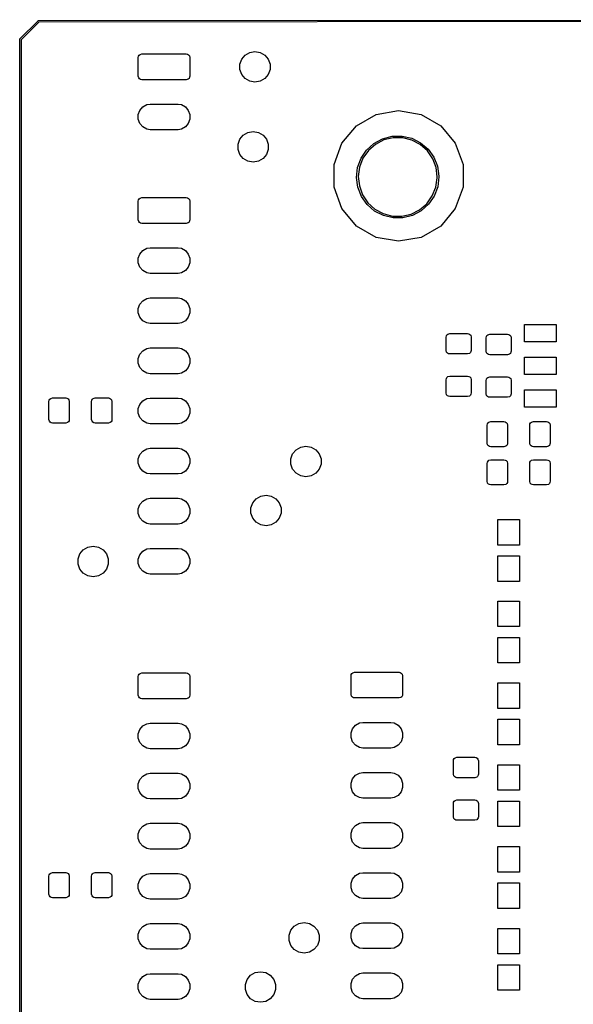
# Model space of a CAD drawing. Extents: x 81 to 161, y -172 to -32.
# Tile 3 of 4: x 81 to 120, y -101 to -32. Entities that reach past the tile are written whole.
import ezdxf

# ---------------------------------------------------------------- set-up
doc = ezdxf.new("R2010")
doc.units = 0
doc.header["$MEASUREMENT"] = 0
doc.layers.add('BLACK', color=7, linetype='CONTINUOUS')

msp = doc.modelspace()

# ---------------------------------------------------------------- linework, layer by layer
at = {"layer": 'BLACK', "linetype": 'CONTINUOUS'}
for p, q in [((81.5002, -33.2371), (82.7671, -31.9702)), ((82.8247, -32.054), (81.584, -33.2947)), ((82.7671, -31.9702), (82.7713, -31.9651)), ((82.7713, -31.9651), (82.7771, -31.9618)), ((82.7771, -31.9618), (82.7825, -31.958)), ((82.7825, -31.958), (82.7847, -31.9574)), ((82.7847, -31.9574), (82.7866, -31.9563)), ((82.7866, -31.9563), (82.7931, -31.9551)), ((82.7931, -31.9551), (82.7996, -31.9534)), ((82.7996, -31.9534), (82.8062, -31.954)), ((82.8062, -31.954), (160.081, -31.8905)), ((160.063, -31.9905), (82.8247, -32.054)), ((81.4834, -33.2696), (81.4851, -33.2632)), ((81.484, -33.2762), (81.4834, -33.2696)), ((81.484, -170.813), (81.484, -33.2762)), ((81.4851, -33.2632), (81.4863, -33.2566)), ((81.4863, -33.2566), (81.4874, -33.2547)), ((81.4874, -33.2547), (81.488, -33.2525)), ((81.488, -33.2525), (81.4918, -33.2471)), ((81.4918, -33.2471), (81.4951, -33.2414)), ((81.4951, -33.2414), (81.5002, -33.2371)), ((81.584, -33.2947), (81.584, -170.794)), ((89.7821, -34.4435), (89.8255, -34.3683)), ((89.8255, -34.3683), (89.892, -34.3125)), ((89.892, -34.3125), (90.017, -34.279)), ((90.017, -34.279), (93.117, -34.279)), ((93.117, -34.279), (93.2025, -34.2941)), ((93.2025, -34.2941), (93.2777, -34.3375)), ((93.2777, -34.3375), (93.3335, -34.404)), ((96.9904, -34.644), (97.2292, -34.3593)), ((97.2292, -34.3593), (97.551, -34.1735)), ((97.551, -34.1735), (97.917, -34.109)), ((97.917, -34.109), (98.283, -34.1735)), ((98.283, -34.1735), (98.6048, -34.3593)), ((98.6048, -34.3593), (98.8436, -34.644)), ((89.767, -34.529), (89.7821, -34.4435)), ((89.767, -35.829), (89.767, -34.529)), ((93.3335, -34.404), (93.367, -34.529)), ((93.367, -34.529), (93.367, -35.829)), ((96.8633, -34.9932), (96.9904, -34.644)), ((96.8633, -35.3648), (96.8633, -34.9932)), ((98.8436, -34.644), (98.9707, -34.9932)), ((98.9707, -34.9932), (98.9707, -35.3648)), ((96.9904, -35.714), (96.8633, -35.3648)), ((97.2292, -35.9987), (96.9904, -35.714)), ((98.8436, -35.714), (98.6048, -35.9987)), ((98.9707, -35.3648), (98.8436, -35.714)), ((89.8005, -35.954), (89.767, -35.829)), ((89.8563, -36.0205), (89.8005, -35.954)), ((89.9315, -36.0639), (89.8563, -36.0205)), ((90.017, -36.079), (89.9315, -36.0639)), ((93.117, -36.079), (90.017, -36.079)), ((93.242, -36.0455), (93.117, -36.079)), ((93.3085, -35.9897), (93.242, -36.0455)), ((93.3519, -35.9145), (93.3085, -35.9897)), ((93.367, -35.829), (93.3519, -35.9145)), ((97.551, -36.1845), (97.2292, -35.9987)), ((97.917, -36.249), (97.551, -36.1845)), ((98.283, -36.1845), (97.917, -36.249)), ((98.6048, -35.9987), (98.283, -36.1845)), ((90.3544, -37.8202), (90.5883, -37.779)), ((90.5883, -37.779), (92.5457, -37.779)), ((92.5457, -37.779), (92.7796, -37.8202)), ((89.767, -38.5203), (89.8756, -38.2221)), ((89.8756, -38.2221), (90.0796, -37.9789)), ((90.0796, -37.9789), (90.3544, -37.8202)), ((92.7796, -37.8202), (93.0544, -37.9789)), ((93.0544, -37.9789), (93.2584, -38.2221)), ((93.2584, -38.2221), (93.367, -38.5203)), ((106.387, -38.5052), (107.95, -38.2296)), ((107.95, -38.2296), (109.513, -38.5052)), ((89.767, -38.8377), (89.767, -38.5203)), ((89.8756, -39.1359), (89.767, -38.8377)), ((90.0796, -39.3791), (89.8756, -39.1359)), ((93.2584, -39.1359), (93.0544, -39.3791)), ((93.367, -38.8377), (93.2584, -39.1359)), ((93.367, -38.5203), (93.367, -38.8377)), ((105.013, -39.2986), (106.387, -38.5052)), ((109.513, -38.5052), (110.887, -39.2986)), ((90.3544, -39.5378), (90.0796, -39.3791)), ((90.5883, -39.579), (90.3544, -39.5378)), ((92.5457, -39.579), (90.5883, -39.579)), ((92.7796, -39.5378), (92.5457, -39.579)), ((93.0544, -39.3791), (92.7796, -39.5378)), ((97.1022, -39.9473), (97.424, -39.7615)), ((97.424, -39.7615), (97.79, -39.697)), ((97.79, -39.697), (98.156, -39.7615)), ((98.156, -39.7615), (98.4778, -39.9473)), ((103.993, -40.5143), (105.013, -39.2986)), ((110.887, -39.2986), (111.907, -40.5143)), ((96.7363, -40.5812), (96.8634, -40.232)), ((96.8634, -40.232), (97.1022, -39.9473)), ((98.4778, -39.9473), (98.7166, -40.232)), ((98.7166, -40.232), (98.8437, -40.5812)), ((103.45, -42.0055), (103.993, -40.5143)), ((105.71, -40.9951), (106.221, -40.5301)), ((106.221, -40.5301), (106.828, -40.2004)), ((106.926, -40.2913), (106.338, -40.595)), ((106.828, -40.2004), (107.496, -40.0251)), ((107.57, -40.1368), (106.926, -40.2913)), ((107.496, -40.0251), (108.187, -40.0143)), ((108.232, -40.1402), (107.57, -40.1368)), ((108.187, -40.0143), (108.861, -40.1685)), ((108.874, -40.3015), (108.232, -40.1402)), ((108.861, -40.1685), (109.478, -40.4789)), ((109.459, -40.6113), (108.874, -40.3015)), ((109.478, -40.4789), (110.003, -40.9276)), ((111.907, -40.5143), (112.45, -42.0055)), ((96.7363, -40.9528), (96.7363, -40.5812)), ((96.8634, -41.302), (96.7363, -40.9528)), ((98.8437, -40.9528), (98.7166, -41.302)), ((98.8437, -40.5812), (98.8437, -40.9528)), ((105.324, -41.5686), (105.71, -40.9951)), ((105.839, -41.0302), (105.458, -41.5719)), ((106.338, -40.595), (105.839, -41.0302)), ((109.953, -41.0518), (109.459, -40.6113)), ((110.328, -41.5974), (109.953, -41.0518)), ((110.003, -40.9276), (110.406, -41.4887)), ((97.1022, -41.5867), (96.8634, -41.302)), ((97.424, -41.7725), (97.1022, -41.5867)), ((97.79, -41.837), (97.424, -41.7725)), ((98.156, -41.7725), (97.79, -41.837)), ((98.4778, -41.5867), (98.156, -41.7725)), ((98.7166, -41.302), (98.4778, -41.5867)), ((105.087, -42.2174), (105.324, -41.5686)), ((105.458, -41.5719), (105.218, -42.1888)), ((110.562, -42.2167), (110.328, -41.5974)), ((110.406, -41.4887), (110.664, -42.1298)), ((103.45, -43.5925), (103.45, -42.0055)), ((105.011, -42.9041), (105.087, -42.2174)), ((105.218, -42.1888), (105.131, -42.8452)), ((110.642, -42.874), (110.562, -42.2167)), ((110.664, -42.1298), (110.761, -42.8138)), ((112.45, -42.0055), (112.45, -43.5925)), ((105.101, -43.5891), (105.011, -42.9041)), ((105.131, -42.8452), (105.204, -43.5032)), ((110.548, -43.5872), (110.641, -42.9317)), ((110.641, -42.9317), (110.642, -42.874)), ((110.762, -42.874), (110.679, -43.5599)), ((110.761, -42.8138), (110.762, -42.874)), ((103.993, -45.0837), (103.45, -43.5925)), ((105.352, -44.2329), (105.101, -43.5891)), ((105.204, -43.5032), (105.431, -44.125)), ((110.301, -44.2015), (110.548, -43.5872)), ((110.679, -43.5599), (110.435, -44.2062)), ((112.45, -43.5925), (111.907, -45.0837)), ((89.767, -44.562), (89.7821, -44.4765)), ((89.767, -45.862), (89.767, -44.562)), ((89.7821, -44.4765), (89.8255, -44.4013)), ((89.8255, -44.4013), (89.892, -44.3455)), ((89.892, -44.3455), (90.017, -44.312)), ((90.017, -44.312), (93.117, -44.312)), ((93.117, -44.312), (93.2025, -44.3271)), ((93.2025, -44.3271), (93.2777, -44.3705)), ((93.2777, -44.3705), (93.3335, -44.437)), ((93.3335, -44.437), (93.367, -44.562)), ((93.367, -44.562), (93.367, -45.862)), ((105.75, -44.7981), (105.352, -44.2329)), ((105.431, -44.125), (105.801, -44.6745)), ((105.801, -44.6745), (106.29, -45.1201)), ((109.915, -44.7392), (110.301, -44.2015)), ((110.435, -44.2062), (110.043, -44.7756)), ((105.013, -46.2994), (103.993, -45.0837)), ((106.27, -45.2523), (105.75, -44.7981)), ((106.884, -45.5692), (106.27, -45.2523)), ((106.29, -45.1201), (106.872, -45.436)), ((108.82, -45.4666), (109.411, -45.1692)), ((109.528, -45.2353), (108.917, -45.5586)), ((109.411, -45.1692), (109.915, -44.7392)), ((110.043, -44.7756), (109.528, -45.2353)), ((111.907, -45.0837), (110.887, -46.2994)), ((89.8005, -45.987), (89.767, -45.862)), ((89.8563, -46.0535), (89.8005, -45.987)), ((89.9315, -46.0969), (89.8563, -46.0535)), ((93.3085, -46.0227), (93.242, -46.0785)), ((93.3519, -45.9475), (93.3085, -46.0227)), ((93.367, -45.862), (93.3519, -45.9475)), ((106.872, -45.436), (107.513, -45.604)), ((107.556, -45.7305), (106.884, -45.5692)), ((107.513, -45.604), (108.175, -45.6144)), ((108.247, -45.7269), (107.556, -45.7305)), ((108.175, -45.6144), (108.82, -45.4666)), ((108.917, -45.5586), (108.247, -45.7269)), ((90.017, -46.112), (89.9315, -46.0969)), ((93.117, -46.112), (90.017, -46.112)), ((93.242, -46.0785), (93.117, -46.112)), ((106.387, -47.0928), (105.013, -46.2994)), ((110.887, -46.2994), (109.513, -47.0928)), ((107.95, -47.3684), (106.387, -47.0928)), ((109.513, -47.0928), (107.95, -47.3684)), ((89.8756, -48.2551), (90.0796, -48.0119)), ((90.0796, -48.0119), (90.3544, -47.8532)), ((90.3544, -47.8532), (90.5883, -47.812)), ((90.5883, -47.812), (92.5457, -47.812)), ((92.5457, -47.812), (92.7796, -47.8532)), ((92.7796, -47.8532), (93.0544, -48.0119)), ((93.0544, -48.0119), (93.2584, -48.2551)), ((89.767, -48.5533), (89.8756, -48.2551)), ((89.767, -48.8707), (89.767, -48.5533)), ((93.2584, -48.2551), (93.367, -48.5533)), ((93.367, -48.5533), (93.367, -48.8707)), ((89.8756, -49.1689), (89.767, -48.8707)), ((90.0796, -49.4121), (89.8756, -49.1689)), ((90.3544, -49.5708), (90.0796, -49.4121)), ((93.0544, -49.4121), (92.7796, -49.5708)), ((93.2584, -49.1689), (93.0544, -49.4121)), ((93.367, -48.8707), (93.2584, -49.1689)), ((90.5883, -49.612), (90.3544, -49.5708)), ((92.5457, -49.612), (90.5883, -49.612)), ((92.7796, -49.5708), (92.5457, -49.612)), ((89.8756, -51.7551), (90.0796, -51.5119)), ((90.0796, -51.5119), (90.3544, -51.3532)), ((90.3544, -51.3532), (90.5883, -51.312)), ((90.5883, -51.312), (92.5457, -51.312)), ((92.5457, -51.312), (92.7796, -51.3532)), ((92.7796, -51.3532), (93.0544, -51.5119)), ((93.0544, -51.5119), (93.2584, -51.7551)), ((89.767, -52.0533), (89.8756, -51.7551)), ((89.767, -52.3707), (89.767, -52.0533)), ((93.2584, -51.7551), (93.367, -52.0533)), ((93.367, -52.0533), (93.367, -52.3707)), ((89.8756, -52.6689), (89.767, -52.3707)), ((90.0796, -52.9121), (89.8756, -52.6689)), ((90.3544, -53.0708), (90.0796, -52.9121)), ((93.0544, -52.9121), (92.7796, -53.0708)), ((93.2584, -52.6689), (93.0544, -52.9121)), ((93.367, -52.3707), (93.2584, -52.6689)), ((90.5883, -53.112), (90.3544, -53.0708)), ((92.5457, -53.112), (90.5883, -53.112)), ((92.7796, -53.0708), (92.5457, -53.112)), ((116.747, -54.3785), (116.747, -53.1785)), ((116.747, -53.1785), (118.947, -53.1785)), ((118.947, -53.1785), (118.947, -54.3785)), ((111.266, -54.057), (111.281, -53.9715)), ((111.266, -54.982), (111.266, -54.057)), ((111.281, -53.9715), (111.324, -53.8963)), ((111.324, -53.8963), (111.391, -53.8405)), ((111.391, -53.8405), (111.516, -53.807)), ((111.516, -53.807), (112.766, -53.807)), ((112.766, -53.807), (112.852, -53.8221)), ((112.852, -53.8221), (112.927, -53.8655)), ((112.927, -53.8655), (112.983, -53.932)), ((112.983, -53.932), (113.016, -54.057)), ((113.016, -54.057), (113.016, -54.982)), ((114.06, -54.1085), (114.075, -54.023)), ((114.06, -55.0335), (114.06, -54.1085)), ((114.075, -54.023), (114.118, -53.9479)), ((114.118, -53.9479), (114.185, -53.892)), ((114.185, -53.892), (114.31, -53.8585)), ((114.31, -53.8585), (115.56, -53.8585)), ((115.56, -53.8585), (115.646, -53.8736)), ((115.646, -53.8736), (115.721, -53.917)), ((115.721, -53.917), (115.777, -53.9835)), ((115.777, -53.9835), (115.81, -54.1085)), ((115.81, -54.1085), (115.81, -55.0335)), ((90.0796, -55.0119), (90.3544, -54.8532)), ((90.3544, -54.8532), (90.5883, -54.812)), ((90.5883, -54.812), (92.5457, -54.812)), ((92.5457, -54.812), (92.7796, -54.8532)), ((92.7796, -54.8532), (93.0544, -55.0119)), ((111.299, -55.107), (111.266, -54.982)), ((113.016, -54.982), (113.001, -55.0675)), ((118.947, -54.3785), (116.747, -54.3785)), ((89.767, -55.5533), (89.8756, -55.2551)), ((89.767, -55.8707), (89.767, -55.5533)), ((89.8756, -55.2551), (90.0796, -55.0119)), ((93.0544, -55.0119), (93.2584, -55.2551)), ((93.2584, -55.2551), (93.367, -55.5533)), ((93.367, -55.5533), (93.367, -55.8707)), ((111.355, -55.1735), (111.299, -55.107)), ((111.43, -55.2169), (111.355, -55.1735)), ((111.516, -55.232), (111.43, -55.2169)), ((112.766, -55.232), (111.516, -55.232)), ((112.891, -55.1985), (112.766, -55.232)), ((112.958, -55.1427), (112.891, -55.1985)), ((113.001, -55.0675), (112.958, -55.1427)), ((114.093, -55.1585), (114.06, -55.0335)), ((114.149, -55.2251), (114.093, -55.1585)), ((114.224, -55.2685), (114.149, -55.2251)), ((114.31, -55.2835), (114.224, -55.2685)), ((115.56, -55.2835), (114.31, -55.2835)), ((115.685, -55.2501), (115.56, -55.2835)), ((115.752, -55.1942), (115.685, -55.2501)), ((115.795, -55.1191), (115.752, -55.1942)), ((115.81, -55.0335), (115.795, -55.1191)), ((116.747, -56.6585), (116.747, -55.4585)), ((116.747, -55.4585), (118.947, -55.4585)), ((118.947, -55.4585), (118.947, -56.6585)), ((89.8756, -56.1689), (89.767, -55.8707)), ((90.0796, -56.4121), (89.8756, -56.1689)), ((93.2584, -56.1689), (93.0544, -56.4121)), ((93.367, -55.8707), (93.2584, -56.1689)), ((90.3544, -56.5708), (90.0796, -56.4121)), ((90.5883, -56.612), (90.3544, -56.5708)), ((92.5457, -56.612), (90.5883, -56.612)), ((92.7796, -56.5708), (92.5457, -56.612)), ((93.0544, -56.4121), (92.7796, -56.5708)), ((111.266, -57.032), (111.281, -56.9465)), ((111.266, -57.957), (111.266, -57.032)), ((111.281, -56.9465), (111.324, -56.8713)), ((111.324, -56.8713), (111.391, -56.8155)), ((111.391, -56.8155), (111.516, -56.782)), ((111.516, -56.782), (112.766, -56.782)), ((112.766, -56.782), (112.852, -56.7971)), ((112.852, -56.7971), (112.927, -56.8405)), ((112.927, -56.8405), (112.983, -56.907)), ((112.983, -56.907), (113.016, -57.032)), ((113.016, -57.032), (113.016, -57.957)), ((114.06, -57.0835), (114.075, -56.998)), ((114.075, -56.998), (114.118, -56.9229)), ((114.118, -56.9229), (114.185, -56.867)), ((114.185, -56.867), (114.31, -56.8335)), ((114.31, -56.8335), (115.56, -56.8335)), ((115.56, -56.8335), (115.646, -56.8486)), ((115.646, -56.8486), (115.721, -56.892)), ((115.721, -56.892), (115.777, -56.9585)), ((115.777, -56.9585), (115.81, -57.0835)), ((118.947, -56.6585), (116.747, -56.6585)), ((114.06, -58.0085), (114.06, -57.0835)), ((115.81, -57.0835), (115.81, -58.0085)), ((116.747, -58.9385), (116.747, -57.7385)), ((116.747, -57.7385), (118.947, -57.7385)), ((118.947, -57.7385), (118.947, -58.9385)), ((83.5401, -58.4715), (83.5835, -58.3963)), ((83.5835, -58.3963), (83.65, -58.3405)), ((83.65, -58.3405), (83.775, -58.307)), ((83.775, -58.307), (84.7, -58.307)), ((84.7, -58.307), (84.7855, -58.3221)), ((84.7855, -58.3221), (84.8607, -58.3655)), ((84.8607, -58.3655), (84.9165, -58.432)), ((84.9165, -58.432), (84.95, -58.557)), ((86.5151, -58.4715), (86.5585, -58.3963)), ((86.5585, -58.3963), (86.625, -58.3405)), ((86.625, -58.3405), (86.75, -58.307)), ((86.75, -58.307), (87.675, -58.307)), ((87.675, -58.307), (87.7605, -58.3221)), ((87.7605, -58.3221), (87.8357, -58.3655)), ((87.8357, -58.3655), (87.8915, -58.432)), ((87.8915, -58.432), (87.925, -58.557)), ((90.0796, -58.5119), (90.3544, -58.3532)), ((90.3544, -58.3532), (90.5883, -58.312)), ((90.5883, -58.312), (92.5457, -58.312)), ((92.5457, -58.312), (92.7796, -58.3532)), ((92.7796, -58.3532), (93.0544, -58.5119)), ((111.299, -58.082), (111.266, -57.957)), ((111.355, -58.1485), (111.299, -58.082)), ((111.43, -58.1919), (111.355, -58.1485)), ((111.516, -58.207), (111.43, -58.1919)), ((112.766, -58.207), (111.516, -58.207)), ((112.891, -58.1735), (112.766, -58.207)), ((112.958, -58.1177), (112.891, -58.1735)), ((113.001, -58.0425), (112.958, -58.1177)), ((113.016, -57.957), (113.001, -58.0425)), ((114.093, -58.1335), (114.06, -58.0085)), ((114.149, -58.2001), (114.093, -58.1335)), ((114.224, -58.2435), (114.149, -58.2001)), ((114.31, -58.2585), (114.224, -58.2435)), ((115.56, -58.2585), (114.31, -58.2585)), ((115.685, -58.2251), (115.56, -58.2585)), ((115.752, -58.1692), (115.685, -58.2251)), ((115.795, -58.0941), (115.752, -58.1692)), ((115.81, -58.0085), (115.795, -58.0941)), ((83.525, -58.557), (83.5401, -58.4715)), ((83.525, -59.807), (83.525, -58.557)), ((84.95, -58.557), (84.95, -59.807)), ((86.5, -58.557), (86.5151, -58.4715)), ((86.5, -59.807), (86.5, -58.557)), ((87.925, -58.557), (87.925, -59.807)), ((89.767, -59.0533), (89.8756, -58.7551)), ((89.767, -59.3707), (89.767, -59.0533)), ((89.8756, -58.7551), (90.0796, -58.5119)), ((93.0544, -58.5119), (93.2584, -58.7551)), ((93.2584, -58.7551), (93.367, -59.0533)), ((93.367, -59.0533), (93.367, -59.3707)), ((118.947, -58.9385), (116.747, -58.9385)), ((83.5585, -59.932), (83.525, -59.807)), ((84.95, -59.807), (84.9349, -59.8925)), ((86.5335, -59.932), (86.5, -59.807)), ((87.925, -59.807), (87.9099, -59.8925)), ((89.8756, -59.6689), (89.767, -59.3707)), ((90.0796, -59.9121), (89.8756, -59.6689)), ((93.2584, -59.6689), (93.0544, -59.9121)), ((93.367, -59.3707), (93.2584, -59.6689)), ((83.6143, -59.9985), (83.5585, -59.932)), ((83.6895, -60.0419), (83.6143, -59.9985)), ((83.775, -60.057), (83.6895, -60.0419)), ((84.7, -60.057), (83.775, -60.057)), ((84.825, -60.0235), (84.7, -60.057)), ((84.8915, -59.9677), (84.825, -60.0235)), ((84.9349, -59.8925), (84.8915, -59.9677)), ((86.5893, -59.9985), (86.5335, -59.932)), ((86.6645, -60.0419), (86.5893, -59.9985)), ((86.75, -60.057), (86.6645, -60.0419)), ((87.675, -60.057), (86.75, -60.057)), ((87.8, -60.0235), (87.675, -60.057)), ((87.8665, -59.9677), (87.8, -60.0235)), ((87.9099, -59.8925), (87.8665, -59.9677)), ((90.3544, -60.0708), (90.0796, -59.9121)), ((90.5883, -60.112), (90.3544, -60.0708)), ((92.5457, -60.112), (90.5883, -60.112)), ((92.7796, -60.0708), (92.5457, -60.112)), ((93.0544, -59.9121), (92.7796, -60.0708)), ((114.132, -60.208), (114.147, -60.1225)), ((114.132, -61.458), (114.132, -60.208)), ((114.147, -60.1225), (114.19, -60.0473)), ((114.19, -60.0473), (114.257, -59.9915)), ((114.257, -59.9915), (114.382, -59.958)), ((114.382, -59.958), (115.307, -59.958)), ((115.307, -59.958), (115.393, -59.9731)), ((115.393, -59.9731), (115.468, -60.0165)), ((115.468, -60.0165), (115.524, -60.083)), ((115.524, -60.083), (115.557, -60.208)), ((115.557, -60.208), (115.557, -61.458)), ((117.107, -60.208), (117.122, -60.1225)), ((117.107, -61.458), (117.107, -60.208)), ((117.122, -60.1225), (117.165, -60.0473)), ((117.165, -60.0473), (117.232, -59.9915)), ((117.232, -59.9915), (117.357, -59.958)), ((117.357, -59.958), (118.282, -59.958)), ((118.282, -59.958), (118.368, -59.9731)), ((118.368, -59.9731), (118.443, -60.0165)), ((118.443, -60.0165), (118.499, -60.083)), ((118.499, -60.083), (118.532, -60.208)), ((118.532, -60.208), (118.532, -61.458)), ((90.0796, -62.0119), (90.3544, -61.8532)), ((90.3544, -61.8532), (90.5883, -61.812)), ((90.5883, -61.812), (92.5457, -61.812)), ((92.5457, -61.812), (92.7796, -61.8532)), ((92.7796, -61.8532), (93.0544, -62.0119)), ((100.785, -61.9183), (101.107, -61.7325)), ((101.107, -61.7325), (101.473, -61.668)), ((101.473, -61.668), (101.839, -61.7325)), ((101.839, -61.7325), (102.161, -61.9183)), ((114.165, -61.583), (114.132, -61.458)), ((114.221, -61.6495), (114.165, -61.583)), ((114.296, -61.6929), (114.221, -61.6495)), ((114.382, -61.708), (114.296, -61.6929)), ((115.307, -61.708), (114.382, -61.708)), ((115.432, -61.6745), (115.307, -61.708)), ((115.499, -61.6187), (115.432, -61.6745)), ((115.542, -61.5435), (115.499, -61.6187)), ((115.557, -61.458), (115.542, -61.5435)), ((117.14, -61.583), (117.107, -61.458)), ((117.196, -61.6495), (117.14, -61.583)), ((117.271, -61.6929), (117.196, -61.6495)), ((117.357, -61.708), (117.271, -61.6929)), ((118.282, -61.708), (117.357, -61.708)), ((118.407, -61.6745), (118.282, -61.708)), ((118.474, -61.6187), (118.407, -61.6745)), ((118.517, -61.5435), (118.474, -61.6187)), ((118.532, -61.458), (118.517, -61.5435)), ((89.767, -62.5533), (89.8756, -62.2551)), ((89.767, -62.8707), (89.767, -62.5533)), ((89.8756, -62.2551), (90.0796, -62.0119)), ((93.0544, -62.0119), (93.2584, -62.2551)), ((93.2584, -62.2551), (93.367, -62.5533)), ((93.367, -62.5533), (93.367, -62.8707)), ((100.419, -62.5522), (100.546, -62.203)), ((100.419, -62.9238), (100.419, -62.5522)), ((100.546, -62.203), (100.785, -61.9183)), ((102.161, -61.9183), (102.4, -62.203)), ((102.4, -62.203), (102.527, -62.5522)), ((102.527, -62.5522), (102.527, -62.9238)), ((89.8756, -63.1689), (89.767, -62.8707)), ((90.0796, -63.4121), (89.8756, -63.1689)), ((93.2584, -63.1689), (93.0544, -63.4121)), ((93.367, -62.8707), (93.2584, -63.1689)), ((100.546, -63.273), (100.419, -62.9238)), ((102.527, -62.9238), (102.4, -63.273)), ((114.132, -62.875), (114.147, -62.7895)), ((114.132, -64.125), (114.132, -62.875)), ((114.147, -62.7895), (114.19, -62.7143)), ((114.19, -62.7143), (114.257, -62.6585)), ((114.257, -62.6585), (114.382, -62.625)), ((114.382, -62.625), (115.307, -62.625)), ((115.307, -62.625), (115.393, -62.6401)), ((115.393, -62.6401), (115.468, -62.6835)), ((115.468, -62.6835), (115.524, -62.75)), ((115.524, -62.75), (115.557, -62.875)), ((115.557, -62.875), (115.557, -64.125)), ((117.107, -62.875), (117.122, -62.7895)), ((117.107, -64.125), (117.107, -62.875)), ((117.122, -62.7895), (117.165, -62.7143)), ((117.165, -62.7143), (117.232, -62.6585)), ((117.232, -62.6585), (117.357, -62.625)), ((117.357, -62.625), (118.282, -62.625)), ((118.282, -62.625), (118.368, -62.6401)), ((118.368, -62.6401), (118.443, -62.6835)), ((118.443, -62.6835), (118.499, -62.75)), ((118.499, -62.75), (118.532, -62.875)), ((118.532, -62.875), (118.532, -64.125)), ((90.3544, -63.5708), (90.0796, -63.4121)), ((90.5883, -63.612), (90.3544, -63.5708)), ((92.5457, -63.612), (90.5883, -63.612)), ((92.7796, -63.5708), (92.5457, -63.612)), ((93.0544, -63.4121), (92.7796, -63.5708)), ((100.785, -63.5577), (100.546, -63.273)), ((101.107, -63.7435), (100.785, -63.5577)), ((101.473, -63.808), (101.107, -63.7435)), ((101.839, -63.7435), (101.473, -63.808)), ((102.161, -63.5577), (101.839, -63.7435)), ((102.4, -63.273), (102.161, -63.5577)), ((114.165, -64.25), (114.132, -64.125)), ((114.221, -64.3165), (114.165, -64.25)), ((114.296, -64.3599), (114.221, -64.3165)), ((114.382, -64.375), (114.296, -64.3599)), ((115.307, -64.375), (114.382, -64.375)), ((115.432, -64.3415), (115.307, -64.375)), ((115.499, -64.2857), (115.432, -64.3415)), ((115.542, -64.2105), (115.499, -64.2857)), ((115.557, -64.125), (115.542, -64.2105)), ((117.14, -64.25), (117.107, -64.125)), ((117.196, -64.3165), (117.14, -64.25)), ((117.271, -64.3599), (117.196, -64.3165)), ((117.357, -64.375), (117.271, -64.3599)), ((118.282, -64.375), (117.357, -64.375)), ((118.407, -64.3415), (118.282, -64.375)), ((118.474, -64.2857), (118.407, -64.3415)), ((118.517, -64.2105), (118.474, -64.2857)), ((118.532, -64.125), (118.517, -64.2105)), ((90.3544, -65.3532), (90.5883, -65.312)), ((90.5883, -65.312), (92.5457, -65.312)), ((92.5457, -65.312), (92.7796, -65.3532)), ((97.9992, -65.3473), (98.321, -65.1615)), ((98.321, -65.1615), (98.687, -65.097)), ((98.687, -65.097), (99.053, -65.1615)), ((99.053, -65.1615), (99.3748, -65.3473)), ((89.767, -66.0533), (89.8756, -65.7551)), ((89.8756, -65.7551), (90.0796, -65.5119)), ((90.0796, -65.5119), (90.3544, -65.3532)), ((92.7796, -65.3532), (93.0544, -65.5119)), ((93.0544, -65.5119), (93.2584, -65.7551)), ((93.2584, -65.7551), (93.367, -66.0533)), ((97.6333, -65.9812), (97.7604, -65.632)), ((97.6333, -66.3528), (97.6333, -65.9812)), ((97.7604, -65.632), (97.9992, -65.3473)), ((99.3748, -65.3473), (99.6136, -65.632)), ((99.6136, -65.632), (99.7407, -65.9812)), ((99.7407, -65.9812), (99.7407, -66.3528)), ((89.767, -66.3707), (89.767, -66.0533)), ((89.8756, -66.6689), (89.767, -66.3707)), ((90.0796, -66.9121), (89.8756, -66.6689)), ((93.2584, -66.6689), (93.0544, -66.9121)), ((93.367, -66.3707), (93.2584, -66.6689)), ((93.367, -66.0533), (93.367, -66.3707)), ((97.7604, -66.702), (97.6333, -66.3528)), ((99.7407, -66.3528), (99.6136, -66.702)), ((90.3544, -67.0708), (90.0796, -66.9121)), ((90.5883, -67.112), (90.3544, -67.0708)), ((92.5457, -67.112), (90.5883, -67.112)), ((92.7796, -67.0708), (92.5457, -67.112)), ((93.0544, -66.9121), (92.7796, -67.0708)), ((97.9992, -66.9867), (97.7604, -66.702)), ((98.321, -67.1725), (97.9992, -66.9867)), ((98.687, -67.237), (98.321, -67.1725)), ((99.053, -67.1725), (98.687, -67.237)), ((99.3748, -66.9867), (99.053, -67.1725)), ((99.6136, -66.702), (99.3748, -66.9867)), ((114.881, -68.581), (114.881, -66.801)), ((114.881, -66.801), (116.381, -66.801)), ((116.381, -66.801), (116.381, -68.581)), ((85.9262, -68.9033), (86.248, -68.7175)), ((86.248, -68.7175), (86.614, -68.653)), ((86.614, -68.653), (86.98, -68.7175)), ((86.98, -68.7175), (87.3018, -68.9033)), ((116.381, -68.581), (114.881, -68.581)), ((85.5603, -69.5372), (85.6874, -69.188)), ((85.6874, -69.188), (85.9262, -68.9033)), ((87.3018, -68.9033), (87.5406, -69.188)), ((87.5406, -69.188), (87.6677, -69.5372)), ((89.767, -69.5533), (89.8756, -69.2551)), ((89.8756, -69.2551), (90.0796, -69.0119)), ((90.0796, -69.0119), (90.3544, -68.8532)), ((90.3544, -68.8532), (90.5883, -68.812)), ((90.5883, -68.812), (92.5457, -68.812)), ((92.5457, -68.812), (92.7796, -68.8532)), ((92.7796, -68.8532), (93.0544, -69.0119)), ((93.0544, -69.0119), (93.2584, -69.2551)), ((93.2584, -69.2551), (93.367, -69.5533)), ((114.881, -71.121), (114.881, -69.341)), ((114.881, -69.341), (116.381, -69.341)), ((116.381, -69.341), (116.381, -71.121)), ((85.5603, -69.9088), (85.5603, -69.5372)), ((85.6874, -70.258), (85.5603, -69.9088)), ((87.6677, -69.9088), (87.5406, -70.258)), ((87.6677, -69.5372), (87.6677, -69.9088)), ((89.767, -69.8707), (89.767, -69.5533)), ((89.8756, -70.1689), (89.767, -69.8707)), ((93.367, -69.8707), (93.2584, -70.1689)), ((93.367, -69.5533), (93.367, -69.8707)), ((85.9262, -70.5427), (85.6874, -70.258)), ((86.248, -70.7285), (85.9262, -70.5427)), ((86.614, -70.793), (86.248, -70.7285)), ((86.98, -70.7285), (86.614, -70.793)), ((87.3018, -70.5427), (86.98, -70.7285)), ((87.5406, -70.258), (87.3018, -70.5427)), ((90.0796, -70.4121), (89.8756, -70.1689)), ((90.3544, -70.5708), (90.0796, -70.4121)), ((90.5883, -70.612), (90.3544, -70.5708)), ((92.5457, -70.612), (90.5883, -70.612)), ((92.7796, -70.5708), (92.5457, -70.612)), ((93.0544, -70.4121), (92.7796, -70.5708)), ((93.2584, -70.1689), (93.0544, -70.4121)), ((116.381, -71.121), (114.881, -71.121)), ((114.881, -74.2716), (114.881, -72.4916)), ((114.881, -72.4916), (116.381, -72.4916)), ((116.381, -72.4916), (116.381, -74.2716)), ((116.381, -74.2716), (114.881, -74.2716)), ((114.881, -76.8116), (114.881, -75.0316)), ((114.881, -75.0316), (116.381, -75.0316)), ((116.381, -75.0316), (116.381, -76.8116)), ((116.381, -76.8116), (114.881, -76.8116)), ((89.767, -77.7603), (89.7821, -77.6748)), ((89.7821, -77.6748), (89.8255, -77.5996)), ((89.8255, -77.5996), (89.892, -77.5438)), ((89.892, -77.5438), (90.017, -77.5103)), ((90.017, -77.5103), (93.117, -77.5103)), ((93.117, -77.5103), (93.2025, -77.5254)), ((93.2025, -77.5254), (93.2777, -77.5688)), ((93.2777, -77.5688), (93.3335, -77.6353)), ((93.3335, -77.6353), (93.367, -77.7603)), ((104.626, -77.709), (104.641, -77.6235)), ((104.641, -77.6235), (104.684, -77.5483)), ((104.684, -77.5483), (104.751, -77.4925)), ((104.751, -77.4925), (104.876, -77.459)), ((104.876, -77.459), (107.976, -77.459)), ((107.976, -77.459), (108.062, -77.4741)), ((108.062, -77.4741), (108.137, -77.5175)), ((108.137, -77.5175), (108.193, -77.584)), ((108.193, -77.584), (108.226, -77.709)), ((89.767, -79.0603), (89.767, -77.7603)), ((93.367, -77.7603), (93.367, -79.0603)), ((104.626, -79.009), (104.626, -77.709)), ((108.226, -77.709), (108.226, -79.009)), ((114.881, -79.9866), (114.881, -78.2066)), ((114.881, -78.2066), (116.381, -78.2066)), ((116.381, -78.2066), (116.381, -79.9866)), ((89.8005, -79.1853), (89.767, -79.0603)), ((93.367, -79.0603), (93.3519, -79.1458)), ((104.659, -79.134), (104.626, -79.009)), ((108.226, -79.009), (108.211, -79.0945)), ((89.8563, -79.2518), (89.8005, -79.1853)), ((89.9315, -79.2952), (89.8563, -79.2518)), ((90.017, -79.3103), (89.9315, -79.2952)), ((93.117, -79.3103), (90.017, -79.3103)), ((93.242, -79.2768), (93.117, -79.3103)), ((93.3085, -79.221), (93.242, -79.2768)), ((93.3519, -79.1458), (93.3085, -79.221)), ((104.715, -79.2005), (104.659, -79.134)), ((104.79, -79.2439), (104.715, -79.2005)), ((104.876, -79.259), (104.79, -79.2439)), ((107.976, -79.259), (104.876, -79.259)), ((108.101, -79.2255), (107.976, -79.259)), ((108.168, -79.1697), (108.101, -79.2255)), ((108.211, -79.0945), (108.168, -79.1697)), ((116.381, -79.9866), (114.881, -79.9866)), ((90.0796, -81.2102), (90.3544, -81.0515)), ((90.3544, -81.0515), (90.5883, -81.0103)), ((90.5883, -81.0103), (92.5457, -81.0103)), ((92.5457, -81.0103), (92.7796, -81.0515)), ((92.7796, -81.0515), (93.0544, -81.2102)), ((104.939, -81.1589), (105.213, -81.0002)), ((105.213, -81.0002), (105.447, -80.959)), ((105.447, -80.959), (107.405, -80.959)), ((107.405, -80.959), (107.639, -81.0002)), ((107.639, -81.0002), (107.913, -81.1589)), ((114.881, -82.5266), (114.881, -80.7466)), ((114.881, -80.7466), (116.381, -80.7466)), ((116.381, -80.7466), (116.381, -82.5266)), ((89.767, -81.7516), (89.8756, -81.4533)), ((89.767, -82.069), (89.767, -81.7516)), ((89.8756, -81.4533), (90.0796, -81.2102)), ((93.0544, -81.2102), (93.2584, -81.4533)), ((93.2584, -81.4533), (93.367, -81.7516)), ((93.367, -81.7516), (93.367, -82.069)), ((104.626, -81.7003), (104.735, -81.4021)), ((104.626, -82.0177), (104.626, -81.7003)), ((104.735, -81.4021), (104.939, -81.1589)), ((107.913, -81.1589), (108.117, -81.4021)), ((108.117, -81.4021), (108.226, -81.7003)), ((108.226, -81.7003), (108.226, -82.0177)), ((89.8756, -82.3672), (89.767, -82.069)), ((90.0796, -82.6104), (89.8756, -82.3672)), ((93.2584, -82.3672), (93.0544, -82.6104)), ((93.367, -82.069), (93.2584, -82.3672)), ((104.735, -82.3159), (104.626, -82.0177)), ((104.939, -82.5591), (104.735, -82.3159)), ((108.117, -82.3159), (107.913, -82.5591)), ((108.226, -82.0177), (108.117, -82.3159)), ((90.3544, -82.769), (90.0796, -82.6104)), ((90.5883, -82.8103), (90.3544, -82.769)), ((92.5457, -82.8103), (90.5883, -82.8103)), ((92.7796, -82.769), (92.5457, -82.8103)), ((93.0544, -82.6104), (92.7796, -82.769)), ((105.213, -82.7178), (104.939, -82.5591)), ((105.447, -82.759), (105.213, -82.7178)), ((107.405, -82.759), (105.447, -82.759)), ((107.639, -82.7178), (107.405, -82.759)), ((107.913, -82.5591), (107.639, -82.7178)), ((116.381, -82.5266), (114.881, -82.5266)), ((111.774, -83.648), (111.789, -83.5625)), ((111.774, -84.573), (111.774, -83.648)), ((111.789, -83.5625), (111.832, -83.4873)), ((111.832, -83.4873), (111.899, -83.4315)), ((111.899, -83.4315), (112.024, -83.398)), ((112.024, -83.398), (113.274, -83.398)), ((113.274, -83.398), (113.36, -83.4131)), ((113.36, -83.4131), (113.435, -83.4565)), ((113.435, -83.4565), (113.491, -83.523)), ((113.491, -83.523), (113.524, -83.648)), ((113.524, -83.648), (113.524, -84.573)), ((90.0796, -84.7102), (90.3544, -84.5515)), ((90.3544, -84.5515), (90.5883, -84.5103)), ((90.5883, -84.5103), (92.5457, -84.5103)), ((92.5457, -84.5103), (92.7796, -84.5515)), ((92.7796, -84.5515), (93.0544, -84.7102)), ((104.939, -84.6589), (105.213, -84.5002)), ((105.213, -84.5002), (105.447, -84.459)), ((105.447, -84.459), (107.405, -84.459)), ((107.405, -84.459), (107.639, -84.5002)), ((107.639, -84.5002), (107.913, -84.6589)), ((111.807, -84.698), (111.774, -84.573)), ((113.524, -84.573), (113.509, -84.6585)), ((114.881, -85.7016), (114.881, -83.9216)), ((114.881, -83.9216), (116.381, -83.9216)), ((116.381, -83.9216), (116.381, -85.7016)), ((89.767, -85.2516), (89.8756, -84.9533)), ((89.767, -85.569), (89.767, -85.2516)), ((89.8756, -84.9533), (90.0796, -84.7102)), ((93.0544, -84.7102), (93.2584, -84.9533)), ((93.2584, -84.9533), (93.367, -85.2516)), ((93.367, -85.2516), (93.367, -85.569)), ((104.626, -85.2003), (104.735, -84.9021)), ((104.626, -85.5177), (104.626, -85.2003)), ((104.735, -84.9021), (104.939, -84.6589)), ((107.913, -84.6589), (108.117, -84.9021)), ((108.117, -84.9021), (108.226, -85.2003)), ((108.226, -85.2003), (108.226, -85.5177)), ((111.863, -84.7645), (111.807, -84.698)), ((111.938, -84.8079), (111.863, -84.7645)), ((112.024, -84.823), (111.938, -84.8079)), ((113.274, -84.823), (112.024, -84.823)), ((113.399, -84.7895), (113.274, -84.823)), ((113.466, -84.7337), (113.399, -84.7895)), ((113.509, -84.6585), (113.466, -84.7337)), ((89.8756, -85.8672), (89.767, -85.569)), ((90.0796, -86.1104), (89.8756, -85.8672)), ((93.2584, -85.8672), (93.0544, -86.1104)), ((93.367, -85.569), (93.2584, -85.8672)), ((104.735, -85.8159), (104.626, -85.5177)), ((104.939, -86.0591), (104.735, -85.8159)), ((108.117, -85.8159), (107.913, -86.0591)), ((108.226, -85.5177), (108.117, -85.8159)), ((116.381, -85.7016), (114.881, -85.7016)), ((90.3544, -86.269), (90.0796, -86.1104)), ((90.5883, -86.3103), (90.3544, -86.269)), ((92.5457, -86.3103), (90.5883, -86.3103)), ((92.7796, -86.269), (92.5457, -86.3103)), ((93.0544, -86.1104), (92.7796, -86.269)), ((105.213, -86.2178), (104.939, -86.0591)), ((105.447, -86.259), (105.213, -86.2178)), ((107.405, -86.259), (105.447, -86.259)), ((107.639, -86.2178), (107.405, -86.259)), ((107.913, -86.0591), (107.639, -86.2178)), ((111.774, -86.623), (111.789, -86.5375)), ((111.774, -87.548), (111.774, -86.623)), ((111.789, -86.5375), (111.832, -86.4623)), ((111.832, -86.4623), (111.899, -86.4065)), ((111.899, -86.4065), (112.024, -86.373)), ((112.024, -86.373), (113.274, -86.373)), ((113.274, -86.373), (113.36, -86.3881)), ((113.36, -86.3881), (113.435, -86.4315)), ((113.435, -86.4315), (113.491, -86.498)), ((113.491, -86.498), (113.524, -86.623)), ((113.524, -86.623), (113.524, -87.548)), ((114.881, -88.2416), (114.881, -86.4616)), ((114.881, -86.4616), (116.381, -86.4616)), ((116.381, -86.4616), (116.381, -88.2416)), ((90.3544, -88.0515), (90.5883, -88.0103)), ((90.5883, -88.0103), (92.5457, -88.0103)), ((92.5457, -88.0103), (92.7796, -88.0515)), ((104.939, -88.1589), (105.213, -88.0002)), ((105.213, -88.0002), (105.447, -87.959)), ((105.447, -87.959), (107.405, -87.959)), ((107.405, -87.959), (107.639, -88.0002)), ((107.639, -88.0002), (107.913, -88.1589)), ((111.807, -87.673), (111.774, -87.548)), ((111.863, -87.7395), (111.807, -87.673)), ((111.938, -87.7829), (111.863, -87.7395)), ((112.024, -87.798), (111.938, -87.7829)), ((113.274, -87.798), (112.024, -87.798)), ((113.399, -87.7645), (113.274, -87.798)), ((113.466, -87.7087), (113.399, -87.7645)), ((113.509, -87.6335), (113.466, -87.7087)), ((113.524, -87.548), (113.509, -87.6335)), ((89.767, -88.7516), (89.8756, -88.4533)), ((89.8756, -88.4533), (90.0796, -88.2102)), ((90.0796, -88.2102), (90.3544, -88.0515)), ((92.7796, -88.0515), (93.0544, -88.2102)), ((93.0544, -88.2102), (93.2584, -88.4533)), ((93.2584, -88.4533), (93.367, -88.7516)), ((104.626, -88.7003), (104.735, -88.4021)), ((104.735, -88.4021), (104.939, -88.1589)), ((107.913, -88.1589), (108.117, -88.4021)), ((108.117, -88.4021), (108.226, -88.7003)), ((116.381, -88.2416), (114.881, -88.2416)), ((89.767, -89.069), (89.767, -88.7516)), ((89.8756, -89.3672), (89.767, -89.069)), ((90.0796, -89.6104), (89.8756, -89.3672)), ((93.2584, -89.3672), (93.0544, -89.6104)), ((93.367, -89.069), (93.2584, -89.3672)), ((93.367, -88.7516), (93.367, -89.069)), ((104.626, -89.0177), (104.626, -88.7003)), ((104.735, -89.3159), (104.626, -89.0177)), ((104.939, -89.5591), (104.735, -89.3159)), ((108.117, -89.3159), (107.913, -89.5591)), ((108.226, -89.0177), (108.117, -89.3159)), ((108.226, -88.7003), (108.226, -89.0177)), ((90.3544, -89.769), (90.0796, -89.6104)), ((90.5883, -89.8103), (90.3544, -89.769)), ((92.5457, -89.8103), (90.5883, -89.8103)), ((92.7796, -89.769), (92.5457, -89.8103)), ((93.0544, -89.6104), (92.7796, -89.769)), ((105.213, -89.7178), (104.939, -89.5591)), ((105.447, -89.759), (105.213, -89.7178)), ((107.405, -89.759), (105.447, -89.759)), ((107.639, -89.7178), (107.405, -89.759)), ((107.913, -89.5591), (107.639, -89.7178)), ((114.881, -91.4166), (114.881, -89.6366)), ((114.881, -89.6366), (116.381, -89.6366)), ((116.381, -89.6366), (116.381, -91.4166)), ((116.381, -91.4166), (114.881, -91.4166)), ((83.525, -91.704), (83.5401, -91.6185)), ((83.525, -92.954), (83.525, -91.704)), ((83.5401, -91.6185), (83.5835, -91.5433)), ((83.5835, -91.5433), (83.65, -91.4875)), ((83.65, -91.4875), (83.775, -91.454)), ((83.775, -91.454), (84.7, -91.454)), ((84.7, -91.454), (84.7855, -91.4691)), ((84.7855, -91.4691), (84.8607, -91.5125)), ((84.8607, -91.5125), (84.9165, -91.579)), ((84.9165, -91.579), (84.95, -91.704)), ((84.95, -91.704), (84.95, -92.954)), ((86.5, -91.704), (86.5151, -91.6185)), ((86.5, -92.954), (86.5, -91.704)), ((86.5151, -91.6185), (86.5585, -91.5433)), ((86.5585, -91.5433), (86.625, -91.4875)), ((86.625, -91.4875), (86.75, -91.454)), ((86.75, -91.454), (87.675, -91.454)), ((87.675, -91.454), (87.7605, -91.4691)), ((87.7605, -91.4691), (87.8357, -91.5125)), ((87.8357, -91.5125), (87.8915, -91.579)), ((87.8915, -91.579), (87.925, -91.704)), ((87.925, -91.704), (87.925, -92.954)), ((89.767, -92.2516), (89.8756, -91.9533)), ((89.8756, -91.9533), (90.0796, -91.7102)), ((90.0796, -91.7102), (90.3544, -91.5515)), ((90.3544, -91.5515), (90.5883, -91.5103)), ((90.5883, -91.5103), (92.5457, -91.5103)), ((92.5457, -91.5103), (92.7796, -91.5515)), ((92.7796, -91.5515), (93.0544, -91.7102)), ((93.0544, -91.7102), (93.2584, -91.9533)), ((93.2584, -91.9533), (93.367, -92.2516)), ((104.626, -92.2003), (104.735, -91.9021)), ((104.735, -91.9021), (104.939, -91.6589)), ((104.939, -91.6589), (105.213, -91.5002)), ((105.213, -91.5002), (105.447, -91.459)), ((105.447, -91.459), (107.405, -91.459)), ((107.405, -91.459), (107.639, -91.5002)), ((107.639, -91.5002), (107.913, -91.6589)), ((107.913, -91.6589), (108.117, -91.9021)), ((108.117, -91.9021), (108.226, -92.2003)), ((89.767, -92.569), (89.767, -92.2516)), ((89.8756, -92.8672), (89.767, -92.569)), ((93.367, -92.569), (93.2584, -92.8672)), ((93.367, -92.2516), (93.367, -92.569)), ((104.626, -92.5177), (104.626, -92.2003)), ((104.735, -92.8159), (104.626, -92.5177)), ((104.939, -93.0591), (104.735, -92.8159)), ((108.117, -92.8159), (107.913, -93.0591)), ((108.226, -92.5177), (108.117, -92.8159)), ((108.226, -92.2003), (108.226, -92.5177)), ((114.881, -93.9566), (114.881, -92.1766)), ((114.881, -92.1766), (116.381, -92.1766)), ((116.381, -92.1766), (116.381, -93.9566)), ((83.5585, -93.079), (83.525, -92.954)), ((83.6143, -93.1455), (83.5585, -93.079)), ((83.6895, -93.1889), (83.6143, -93.1455)), ((83.775, -93.204), (83.6895, -93.1889)), ((84.7, -93.204), (83.775, -93.204)), ((84.825, -93.1705), (84.7, -93.204)), ((84.8915, -93.1147), (84.825, -93.1705)), ((84.9349, -93.0395), (84.8915, -93.1147)), ((84.95, -92.954), (84.9349, -93.0395)), ((86.5335, -93.079), (86.5, -92.954)), ((86.5893, -93.1455), (86.5335, -93.079)), ((86.6645, -93.1889), (86.5893, -93.1455)), ((86.75, -93.204), (86.6645, -93.1889)), ((87.675, -93.204), (86.75, -93.204)), ((87.8, -93.1705), (87.675, -93.204)), ((87.8665, -93.1147), (87.8, -93.1705)), ((87.9099, -93.0395), (87.8665, -93.1147)), ((87.925, -92.954), (87.9099, -93.0395)), ((90.0796, -93.1104), (89.8756, -92.8672)), ((90.3544, -93.269), (90.0796, -93.1104)), ((90.5883, -93.3103), (90.3544, -93.269)), ((92.5457, -93.3103), (90.5883, -93.3103)), ((92.7796, -93.269), (92.5457, -93.3103)), ((93.0544, -93.1104), (92.7796, -93.269)), ((93.2584, -92.8672), (93.0544, -93.1104)), ((105.213, -93.2178), (104.939, -93.0591)), ((105.447, -93.259), (105.213, -93.2178)), ((107.405, -93.259), (105.447, -93.259)), ((107.639, -93.2178), (107.405, -93.259)), ((107.913, -93.0591), (107.639, -93.2178)), ((116.381, -93.9566), (114.881, -93.9566)), ((89.767, -95.7516), (89.8756, -95.4533)), ((89.8756, -95.4533), (90.0796, -95.2102)), ((90.0796, -95.2102), (90.3544, -95.0515)), ((90.3544, -95.0515), (90.5883, -95.0103)), ((90.5883, -95.0103), (92.5457, -95.0103)), ((92.5457, -95.0103), (92.7796, -95.0515)), ((92.7796, -95.0515), (93.0544, -95.2102)), ((93.0544, -95.2102), (93.2584, -95.4533)), ((93.2584, -95.4533), (93.367, -95.7516)), ((100.292, -95.8262), (100.419, -95.477)), ((100.419, -95.477), (100.658, -95.1923)), ((100.658, -95.1923), (100.98, -95.0065)), ((100.98, -95.0065), (101.346, -94.942)), ((101.346, -94.942), (101.712, -95.0065)), ((101.712, -95.0065), (102.034, -95.1923)), ((102.034, -95.1923), (102.273, -95.477)), ((102.273, -95.477), (102.4, -95.8262)), ((104.626, -95.7003), (104.735, -95.4021)), ((104.735, -95.4021), (104.939, -95.1589)), ((104.939, -95.1589), (105.213, -95.0002)), ((105.213, -95.0002), (105.447, -94.959)), ((105.447, -94.959), (107.405, -94.959)), ((107.405, -94.959), (107.639, -95.0002)), ((107.639, -95.0002), (107.913, -95.1589)), ((107.913, -95.1589), (108.117, -95.4021)), ((108.117, -95.4021), (108.226, -95.7003)), ((114.881, -97.1316), (114.881, -95.3516)), ((114.881, -95.3516), (116.381, -95.3516)), ((116.381, -95.3516), (116.381, -97.1316)), ((89.767, -96.069), (89.767, -95.7516)), ((89.8756, -96.3672), (89.767, -96.069)), ((93.367, -96.069), (93.2584, -96.3672)), ((93.367, -95.7516), (93.367, -96.069)), ((100.292, -96.1978), (100.292, -95.8262)), ((100.419, -96.547), (100.292, -96.1978)), ((102.4, -96.1978), (102.273, -96.547)), ((102.4, -95.8262), (102.4, -96.1978)), ((104.626, -96.0177), (104.626, -95.7003)), ((104.735, -96.3159), (104.626, -96.0177)), ((108.226, -96.0177), (108.117, -96.3159)), ((108.226, -95.7003), (108.226, -96.0177)), ((90.0796, -96.6104), (89.8756, -96.3672)), ((90.3544, -96.769), (90.0796, -96.6104)), ((90.5883, -96.8103), (90.3544, -96.769)), ((92.5457, -96.8103), (90.5883, -96.8103)), ((92.7796, -96.769), (92.5457, -96.8103)), ((93.0544, -96.6104), (92.7796, -96.769)), ((93.2584, -96.3672), (93.0544, -96.6104)), ((100.658, -96.8317), (100.419, -96.547)), ((100.98, -97.0175), (100.658, -96.8317)), ((102.034, -96.8317), (101.712, -97.0175)), ((102.273, -96.547), (102.034, -96.8317)), ((104.939, -96.5591), (104.735, -96.3159)), ((105.213, -96.7178), (104.939, -96.5591)), ((105.447, -96.759), (105.213, -96.7178)), ((107.405, -96.759), (105.447, -96.759)), ((107.639, -96.7178), (107.405, -96.759)), ((107.913, -96.5591), (107.639, -96.7178)), ((108.117, -96.3159), (107.913, -96.5591)), ((101.346, -97.082), (100.98, -97.0175)), ((101.712, -97.0175), (101.346, -97.082)), ((116.381, -97.1316), (114.881, -97.1316)), ((114.881, -99.6716), (114.881, -97.8916)), ((114.881, -97.8916), (116.381, -97.8916)), ((116.381, -97.8916), (116.381, -99.6716)), ((89.767, -99.2516), (89.8756, -98.9533)), ((89.8756, -98.9533), (90.0796, -98.7102)), ((90.0796, -98.7102), (90.3544, -98.5515)), ((90.3544, -98.5515), (90.5883, -98.5103)), ((90.5883, -98.5103), (92.5457, -98.5103)), ((92.5457, -98.5103), (92.7796, -98.5515)), ((92.7796, -98.5515), (93.0544, -98.7102)), ((93.0544, -98.7102), (93.2584, -98.9533)), ((93.2584, -98.9533), (93.367, -99.2516)), ((97.2443, -99.2552), (97.3714, -98.906)), ((97.3714, -98.906), (97.6102, -98.6213)), ((97.6102, -98.6213), (97.932, -98.4355)), ((97.932, -98.4355), (98.298, -98.371)), ((98.298, -98.371), (98.664, -98.4355)), ((98.664, -98.4355), (98.9858, -98.6213)), ((98.9858, -98.6213), (99.2246, -98.906)), ((99.2246, -98.906), (99.3517, -99.2552)), ((104.626, -99.2003), (104.735, -98.9021)), ((104.735, -98.9021), (104.939, -98.6589)), ((104.939, -98.6589), (105.213, -98.5002)), ((105.213, -98.5002), (105.447, -98.459)), ((105.447, -98.459), (107.405, -98.459)), ((107.405, -98.459), (107.639, -98.5002)), ((107.639, -98.5002), (107.913, -98.6589)), ((107.913, -98.6589), (108.117, -98.9021)), ((108.117, -98.9021), (108.226, -99.2003)), ((89.767, -99.569), (89.767, -99.2516)), ((89.8756, -99.8672), (89.767, -99.569)), ((93.367, -99.569), (93.2584, -99.8672)), ((93.367, -99.2516), (93.367, -99.569)), ((97.2443, -99.6268), (97.2443, -99.2552)), ((97.3714, -99.976), (97.2443, -99.6268)), ((99.3517, -99.6268), (99.2246, -99.976)), ((99.3517, -99.2552), (99.3517, -99.6268)), ((104.626, -99.5177), (104.626, -99.2003)), ((104.735, -99.8159), (104.626, -99.5177)), ((108.226, -99.5177), (108.117, -99.8159)), ((108.226, -99.2003), (108.226, -99.5177)), ((116.381, -99.6716), (114.881, -99.6716)), ((90.0796, -100.11), (89.8756, -99.8672)), ((90.3544, -100.269), (90.0796, -100.11)), ((90.5883, -100.31), (90.3544, -100.269)), ((92.5457, -100.31), (90.5883, -100.31)), ((92.7796, -100.269), (92.5457, -100.31)), ((93.0544, -100.11), (92.7796, -100.269)), ((93.2584, -99.8672), (93.0544, -100.11)), ((97.6102, -100.261), (97.3714, -99.976)), ((97.932, -100.446), (97.6102, -100.261)), ((98.9858, -100.261), (98.664, -100.446)), ((99.2246, -99.976), (98.9858, -100.261)), ((104.939, -100.059), (104.735, -99.8159)), ((105.213, -100.218), (104.939, -100.059)), ((105.447, -100.259), (105.213, -100.218)), ((107.405, -100.259), (105.447, -100.259)), ((107.639, -100.218), (107.405, -100.259)), ((107.913, -100.059), (107.639, -100.218)), ((108.117, -99.8159), (107.913, -100.059)), ((98.298, -100.511), (97.932, -100.446)), ((98.664, -100.446), (98.298, -100.511))]:
    msp.add_line(p, q, dxfattribs=at)

doc.saveas('drawing.dxf')
